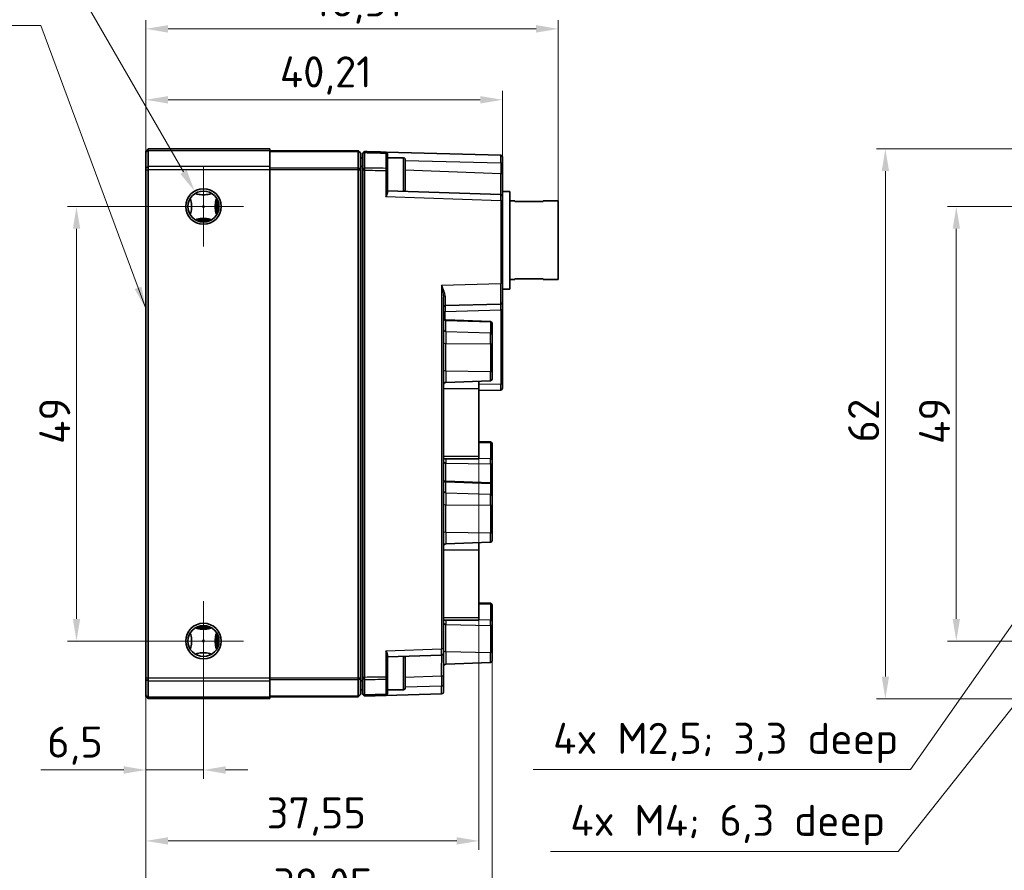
# Model space of a CAD drawing. Header units: millimetres. Extents: x 0 to 420, y 0 to 297.
# Tile 16 of 33: x 211 to 322, y 101 to 197. Entities that reach past the tile are written whole.
import ezdxf

# ---------------------------------------------------------------- set-up
doc = ezdxf.new("R2010")
doc.units = ezdxf.units.MM
for name, color, linetype, lineweight in [('Bemaßung (ISO)', 7, 'Continuous', 18), ('Mittelpunktmarkierung (ISO)', 7, 'Continuous', 18), ('Sichtbar (ISO)', 7, 'Continuous', 35), ('Sichtbar schmal (ISO)', 7, 'Continuous', 25), ('Symbol (ISO)', 7, 'Continuous', 18)]:
    doc.layers.add(name, color=color, linetype=linetype, lineweight=lineweight)
doc.styles.add('Notiztext (DIN)', font='isocpeur.ttf')
doc.dimstyles.new('Standard (DIN)', dxfattribs={"dimtxt": 3.5, "dimasz": 2.5, "dimexe": 1, "dimexo": 0, "dimgap": 0.7, "dimtad": 1, "dimtoh": 1, "dimrnd": 1e-08, "dimtxsty": 'Notiztext (DIN)', "dimcen": 0.09, "dimdle": 10, "dimclrd": 256, "dimclre": 256, "dimclrt": 256, "dimazin": 2, "dimtfac": 0.514286, "dimtdec": 4, "dimtmove": 0, "dimatfit": 3, "dimfxl": 1, "dimtolj": 1, "dimlwd": -1, "dimlwe": -1, "dimarcsym": 0})
doc.dimstyles.new('Standard - Methode 2a (DIN)$7', dxfattribs={"dimtxt": 3.5, "dimasz": 2.5, "dimexe": 3.175, "dimexo": 0.8, "dimgap": 0.8, "dimtad": 1, "dimtih": 1, "dimtoh": 1, "dimrnd": 1e-08, "dimtxsty": 'Notiztext (DIN)', "dimcen": 0.09, "dimdle": 10, "dimclrd": 256, "dimclre": 256, "dimclrt": 256, "dimazin": 2, "dimtfac": 1, "dimtmove": 0, "dimatfit": 3, "dimfxl": 1, "dimtolj": 1, "dimlwd": -1, "dimlwe": -1, "dimarcsym": 0})

# ---------------------------------------------------------------- blocks, each defined once
blk = doc.blocks.new('*D39')
at = {"layer": 'Bemaßung (ISO)', "transparency": 16777216}
for p, q in [((231.53, 127.17), (231.53, 111.63)), ((225.03, 123.03), (225.03, 111.63)), ((222.53, 112.63), (213.2, 112.63)), ((231.53, 112.63), (225.03, 112.63)), ((234.03, 112.63), (236.53, 112.63))]:
    blk.add_line(p, q, dxfattribs=at)
for points in [[(222.53, 113.05), (222.53, 112.21), (225.03, 112.63)], [(234.03, 113.05), (234.03, 112.21), (231.53, 112.63)]]:
    blk.add_solid(points, dxfattribs=at)
at = {"layer": 'Defpoints', "color": 0, "transparency": 16777216}
for p in [(231.53, 127.17), (225.03, 123.03), (231.53, 112.63)]:
    blk.add_point(p, dxfattribs=at)
at = {"layer": 'Bemaßung (ISO)', "transparency": 16777216, "insert": (213.9, 117.53), "char_height": 3.5, "attachment_point": 1, "style": 'Notiztext (DIN)'}
blk.add_mtext('\\A1;6,5', dxfattribs=at)
blk = doc.blocks.new('*D40')
at = {"layer": 'Bemaßung (ISO)', "transparency": 16777216}
for p, q in [((231.53, 176.17), (216.21, 176.17)), ((217.21, 129.67), (217.21, 173.67)), ((231.53, 127.17), (216.21, 127.17))]:
    blk.add_line(p, q, dxfattribs=at)
for points in [[(216.8, 173.67), (217.63, 173.67), (217.21, 176.17)], [(216.8, 129.67), (217.63, 129.67), (217.21, 127.17)]]:
    blk.add_solid(points, dxfattribs=at)
at = {"layer": 'Defpoints', "color": 0, "transparency": 16777216}
for p in [(217.21, 176.17), (231.53, 176.17), (231.53, 127.17)]:
    blk.add_point(p, dxfattribs=at)
at = {"layer": 'Bemaßung (ISO)', "transparency": 16777216, "insert": (213.01, 149.4), "char_height": 3.5, "attachment_point": 1, "rotation": 90, "style": 'Notiztext (DIN)'}
blk.add_mtext('\\A1;49', dxfattribs=at)
blk = doc.blocks.new('*D41')
at = {"layer": 'Bemaßung (ISO)', "transparency": 16777216}
for p, q in [((262.58, 148.02), (262.58, 103.63)), ((225.03, 123.03), (225.03, 103.63)), ((227.53, 104.63), (260.08, 104.63))]:
    blk.add_line(p, q, dxfattribs=at)
for points in [[(227.53, 105.05), (227.53, 104.21), (225.03, 104.63)], [(260.08, 105.05), (260.08, 104.21), (262.58, 104.63)]]:
    blk.add_solid(points, dxfattribs=at)
at = {"layer": 'Defpoints', "color": 0, "transparency": 16777216}
for p in [(262.58, 148.02), (225.03, 123.03), (262.58, 104.63)]:
    blk.add_point(p, dxfattribs=at)
at = {"layer": 'Bemaßung (ISO)', "transparency": 16777216, "insert": (238.65, 109.53), "char_height": 3.5, "attachment_point": 1, "style": 'Notiztext (DIN)'}
blk.add_mtext('\\A1;37,55', dxfattribs=at)
blk = doc.blocks.new('*D42')
at = {"layer": 'Bemaßung (ISO)', "transparency": 16777216}
for p, q in [((264.08, 125.8), (264.08, 95.63)), ((225.03, 123.03), (225.03, 95.63)), ((227.53, 96.63), (261.58, 96.63))]:
    blk.add_line(p, q, dxfattribs=at)
for points in [[(227.53, 97.05), (227.53, 96.21), (225.03, 96.63)], [(261.58, 97.05), (261.58, 96.21), (264.08, 96.63)]]:
    blk.add_solid(points, dxfattribs=at)
at = {"layer": 'Defpoints', "color": 0, "transparency": 16777216}
for p in [(264.08, 125.8), (225.03, 123.03), (264.08, 96.63)]:
    blk.add_point(p, dxfattribs=at)
at = {"layer": 'Bemaßung (ISO)', "transparency": 16777216, "insert": (239.4, 101.53), "char_height": 3.5, "attachment_point": 1, "style": 'Notiztext (DIN)'}
blk.add_mtext('\\A1;39,05', dxfattribs=at)
blk = doc.blocks.new('*D43')
at = {"layer": 'Bemaßung (ISO)', "transparency": 16777216}
for p, q in [((225.03, 180.31), (225.03, 189.21)), ((265.24, 181.77), (265.24, 189.21)), ((227.53, 188.21), (262.74, 188.21))]:
    blk.add_line(p, q, dxfattribs=at)
for points in [[(227.53, 188.63), (227.53, 187.79), (225.03, 188.21)], [(262.74, 188.63), (262.74, 187.79), (265.24, 188.21)]]:
    blk.add_solid(points, dxfattribs=at)
at = {"layer": 'Defpoints', "color": 0, "transparency": 16777216}
for p in [(265.24, 188.21), (265.24, 181.77), (225.03, 180.31)]:
    blk.add_point(p, dxfattribs=at)
at = {"layer": 'Bemaßung (ISO)', "transparency": 16777216, "insert": (240.14, 193.11), "char_height": 3.5, "attachment_point": 1, "style": 'Notiztext (DIN)'}
blk.add_mtext('\\A1;40,21', dxfattribs=at)
blk = doc.blocks.new('*D44')
at = {"layer": 'Bemaßung (ISO)', "transparency": 16777216}
for p, q in [((225.03, 180.31), (225.03, 197.21)), ((271.54, 176.8), (271.54, 197.21)), ((227.53, 196.21), (269.04, 196.21))]:
    blk.add_line(p, q, dxfattribs=at)
for points in [[(227.53, 196.63), (227.53, 195.79), (225.03, 196.21)], [(269.04, 196.63), (269.04, 195.79), (271.54, 196.21)]]:
    blk.add_solid(points, dxfattribs=at)
at = {"layer": 'Defpoints', "color": 0, "transparency": 16777216}
for p in [(271.54, 196.21), (225.03, 180.31), (271.54, 176.8)]:
    blk.add_point(p, dxfattribs=at)
at = {"layer": 'Bemaßung (ISO)', "transparency": 16777216, "insert": (243.29, 201.11), "char_height": 3.5, "attachment_point": 1, "style": 'Notiztext (DIN)'}
blk.add_mtext('\\A1;46,51', dxfattribs=at)
blk = doc.blocks.new('*D45')
at = {"layer": 'Bemaßung (ISO)', "transparency": 16777216}
for p, q in [((175.27, 206.3), (214.14, 206.3)), ((214.14, 206.3), (229.28, 180.07)), ((231.44, 176.17), (231.62, 176.17)), ((231.53, 176.08), (231.53, 176.26))]:
    blk.add_line(p, q, dxfattribs=at)
blk.add_solid([(229.64, 180.28), (228.92, 179.86), (230.53, 177.91)], dxfattribs=at)
at = {"layer": 'Defpoints', "color": 0, "transparency": 16777216}
for p in [(230.53, 177.91), (232.53, 174.44)]:
    blk.add_point(p, dxfattribs=at)
at = {"layer": 'Bemaßung (ISO)', "transparency": 16777216, "insert": (175.27, 211.55), "char_height": 3.5, "attachment_point": 1, "style": 'Notiztext (DIN)'}
blk.add_mtext('\\A1; 2x M4; 6,3 deep', dxfattribs=at)
blk = doc.blocks.new('*D46')
at = {"layer": 'Bemaßung (ISO)', "transparency": 16777216}
for p, q in [((328.11, 136.85), (328.29, 136.85)), ((328.2, 136.76), (328.2, 136.94)), ((311.26, 112.7), (326.02, 133.74)), ((268.72, 112.7), (311.26, 112.7))]:
    blk.add_line(p, q, dxfattribs=at)
blk.add_solid([(325.68, 133.98), (326.36, 133.5), (327.46, 135.79)], dxfattribs=at)
at = {"layer": 'Defpoints', "color": 0, "transparency": 16777216}
for p in [(328.95, 137.92), (327.46, 135.79)]:
    blk.add_point(p, dxfattribs=at)
at = {"layer": 'Bemaßung (ISO)', "transparency": 16777216, "insert": (268.72, 117.95), "char_height": 3.5, "attachment_point": 1, "style": 'Notiztext (DIN)'}
blk.add_mtext('\\A1; 4x M2,5; 3,3 deep', dxfattribs=at)
blk = doc.blocks.new('*D47')
at = {"layer": 'Bemaßung (ISO)', "transparency": 16777216}
for p, q in [((328.58, 127.17), (328.76, 127.17)), ((328.67, 127.08), (328.67, 127.26)), ((309.88, 103.45), (325.88, 123.65)), ((270.66, 103.45), (309.88, 103.45))]:
    blk.add_line(p, q, dxfattribs=at)
blk.add_solid([(325.55, 123.9), (326.21, 123.39), (327.43, 125.61)], dxfattribs=at)
at = {"layer": 'Defpoints', "color": 0, "transparency": 16777216}
for p in [(329.92, 128.74), (327.43, 125.61)]:
    blk.add_point(p, dxfattribs=at)
at = {"layer": 'Bemaßung (ISO)', "transparency": 16777216, "insert": (270.66, 108.7), "char_height": 3.5, "attachment_point": 1, "style": 'Notiztext (DIN)'}
blk.add_mtext('\\A1; 4x M4; 6,3 deep', dxfattribs=at)
blk = doc.blocks.new('*D52')
at = {"layer": 'Bemaßung (ISO)', "transparency": 16777216}
for p, q in [((324.53, 182.67), (307.42, 182.67)), ((308.42, 180.17), (308.42, 123.17)), ((324.53, 120.67), (307.42, 120.67))]:
    blk.add_line(p, q, dxfattribs=at)
for points in [[(308.01, 180.17), (308.84, 180.17), (308.42, 182.67)], [(308.01, 123.17), (308.84, 123.17), (308.42, 120.67)]]:
    blk.add_solid(points, dxfattribs=at)
at = {"layer": 'Defpoints', "color": 0, "transparency": 16777216}
for p in [(324.53, 182.67), (308.42, 120.67), (324.53, 120.67)]:
    blk.add_point(p, dxfattribs=at)
at = {"layer": 'Bemaßung (ISO)', "transparency": 16777216, "insert": (304.22, 149.56), "char_height": 3.5, "attachment_point": 1, "rotation": 90, "style": 'Notiztext (DIN)'}
blk.add_mtext('\\A1;62', dxfattribs=at)
blk = doc.blocks.new('*D54')
at = {"layer": 'Bemaßung (ISO)', "transparency": 16777216}
for p, q in [((328.67, 176.17), (315.42, 176.17)), ((316.42, 129.67), (316.42, 173.67)), ((328.67, 127.17), (315.42, 127.17))]:
    blk.add_line(p, q, dxfattribs=at)
for points in [[(316.01, 173.67), (316.84, 173.67), (316.42, 176.17)], [(316.01, 129.67), (316.84, 129.67), (316.42, 127.17)]]:
    blk.add_solid(points, dxfattribs=at)
at = {"layer": 'Defpoints', "color": 0, "transparency": 16777216}
for p in [(316.42, 176.17), (328.67, 176.17), (328.67, 127.17)]:
    blk.add_point(p, dxfattribs=at)
at = {"layer": 'Bemaßung (ISO)', "transparency": 16777216, "insert": (312.22, 149.39), "char_height": 3.5, "attachment_point": 1, "rotation": 90, "style": 'Notiztext (DIN)'}
blk.add_mtext('\\A1;49', dxfattribs=at)

msp = doc.modelspace()

# ---------------------------------------------------------------- linework, layer by layer
at = {"layer": 'Mittelpunktmarkierung (ISO)', "linetype": 'Continuous'}
for p, q in [((231.5282, 180.6733), (231.5282, 171.6733)), ((236.0282, 176.1733), (227.0282, 176.1733)), ((231.5282, 131.6733), (231.5282, 122.6733)), ((236.0282, 127.1733), (227.0282, 127.1733))]:
    msp.add_line(p, q, dxfattribs=at)
at = {"layer": 'Sichtbar (ISO)'}
for p, q in [((225.0282, 182.4233), (225.2782, 182.6733)), ((225.0282, 182.4233), (225.0282, 182.3209)), ((225.0282, 180.5157), (225.0282, 182.3209)), ((225.2782, 182.6733), (239.0282, 182.6733)), ((225.2782, 182.4686), (225.2782, 182.6733)), ((225.2782, 182.4686), (225.2782, 180.7174)), ((239.0282, 182.4686), (239.0282, 182.6733)), ((239.0282, 182.4733), (248.9782, 182.4733)), ((239.0282, 182.4686), (239.0282, 180.7174)), ((248.9782, 182.4733), (248.9782, 182.3505)), ((249.2282, 182.2233), (248.9782, 182.4733)), ((248.9782, 180.556), (248.9782, 182.3505)), ((249.2282, 182.2028), (249.2282, 182.2233)), ((249.2282, 182.2028), (249.2282, 180.3543)), ((252.0835, 182.3103), (265.0435, 181.9709)), ((249.4782, 181.6733), (249.2282, 181.6733)), ((252.2782, 180.3175), (252.2782, 182.0698)), ((254.0782, 181.6733), (252.2782, 181.6733)), ((254.2782, 181.4733), (254.2782, 178.0733)), ((265.2382, 181.771), (265.2382, 181.1418)), ((265.2382, 179.9204), (265.2382, 181.1418)), ((225.0282, 180.5157), (225.0282, 180.314)), ((225.0282, 123.0325), (225.0282, 180.314)), ((225.2782, 180.314), (225.2782, 180.7174)), ((225.2782, 180.314), (225.2782, 123.0325)), ((239.0282, 180.314), (239.0282, 180.7174)), ((239.0282, 180.314), (239.0282, 123.0325)), ((248.9782, 180.556), (248.9782, 180.314)), ((248.9782, 123.0325), (248.9782, 180.314)), ((249.2282, 180.6733), (249.4782, 180.6733)), ((249.2282, 180.314), (249.2282, 180.3543)), ((249.2282, 180.314), (249.2282, 123.0325)), ((252.2782, 177.7467), (252.2782, 180.2371)), ((265.2382, 177.3263), (265.2382, 179.9204)), ((265.045, 177.5262), (252.2782, 177.9619)), ((265.2382, 177.8733), (266.0882, 177.8733)), ((266.0882, 177.8733), (266.0882, 166.8733)), ((233.0282, 177.0746), (233.0282, 175.2719)), ((265.2382, 177.3263), (265.2382, 176.8265)), ((265.2382, 167.4801), (265.2382, 176.8265)), ((266.0882, 176.7983), (266.6382, 176.7983)), ((266.6382, 176.7983), (266.6382, 176.7253)), ((269.8382, 176.7253), (266.6382, 176.7253)), ((269.8382, 176.7983), (271.5382, 176.7983)), ((269.8382, 176.7253), (269.8382, 176.7983)), ((271.5382, 176.7983), (271.5382, 167.9483)), ((232.4296, 174.6733), (230.6268, 174.6733)), ((266.0882, 167.9483), (266.6382, 167.9483)), ((266.6382, 168.0212), (266.6382, 167.9483)), ((266.6382, 168.0212), (269.8382, 168.0212)), ((269.8382, 167.9483), (269.8382, 168.0212)), ((269.8382, 167.9483), (271.5382, 167.9483)), ((265.2382, 167.4801), (265.2382, 165.3808)), ((265.2382, 166.8733), (266.0882, 166.8733)), ((258.5782, 126.2927), (258.5782, 165.9756)), ((258.773, 165.0166), (265.0435, 165.1808)), ((265.2382, 164.6488), (265.2382, 165.3808)), ((265.2382, 156.2956), (265.2382, 164.6488)), ((263.8852, 163.2092), (258.8677, 163.3844)), ((264.0782, 163.0093), (264.0782, 162.9689)), ((264.0782, 161.7339), (264.0782, 162.9689)), ((264.0782, 161.7339), (264.0782, 160.6054)), ((264.0782, 157.4968), (264.0782, 160.6054)), ((264.0782, 157.4968), (264.0782, 156.7136)), ((263.8852, 156.5138), (258.8677, 156.3386)), ((262.5782, 156.4681), (262.5782, 155.6528)), ((262.5782, 148.0188), (262.5782, 155.6528)), ((262.5782, 155.4163), (265.0435, 155.4808)), ((265.2382, 156.2956), (265.2382, 155.6808)), ((263.8852, 149.6327), (262.5782, 149.6784)), ((264.0782, 149.4329), (264.0782, 149.3562)), ((264.0782, 147.5969), (264.0782, 149.3562)), ((262.5782, 147.7259), (258.5782, 147.7259)), ((262.5782, 148.0188), (262.5782, 147.7259)), ((264.0782, 147.5969), (264.0782, 147.0424)), ((264.0782, 144.8093), (264.0782, 147.0424)), ((263.8852, 145.0092), (258.8677, 145.1844)), ((264.0782, 144.8093), (264.0782, 144.7689)), ((264.0782, 143.5339), (264.0782, 144.7689)), ((264.0782, 143.5339), (264.0782, 142.4054)), ((264.0782, 139.2968), (264.0782, 142.4054)), ((264.0782, 139.2968), (264.0782, 138.5136)), ((263.8852, 138.3138), (258.8677, 138.1386)), ((262.5782, 138.2681), (262.5782, 137.4528)), ((262.5782, 129.8188), (262.5782, 137.4528)), ((263.8852, 131.4327), (262.5782, 131.4784)), ((264.0782, 131.2329), (264.0782, 131.1562)), ((264.0782, 129.3969), (264.0782, 131.1562)), ((262.5782, 129.5259), (258.5782, 129.5259)), ((262.5782, 129.8188), (262.5782, 129.5259)), ((264.0782, 129.3969), (264.0782, 128.8424)), ((264.0782, 125.7951), (264.0782, 128.8424)), ((230.6268, 128.6733), (232.4296, 128.6733)), ((233.0282, 128.0746), (233.0282, 126.2719)), ((252.2782, 123.1094), (252.2782, 125.5998)), ((252.2782, 125.3846), (258.385, 125.593)), ((258.5782, 126.2927), (258.5782, 125.7929)), ((258.5782, 123.1795), (258.5782, 125.7929)), ((264.0782, 125.7951), (264.0782, 124.9372)), ((254.2782, 125.2733), (254.2782, 121.8733)), ((263.8852, 124.7373), (258.8677, 124.5621)), ((225.0282, 123.0325), (225.0282, 122.8308)), ((225.0282, 121.0256), (225.0282, 122.8308)), ((225.2782, 122.6291), (225.2782, 123.0325)), ((225.2782, 122.6291), (225.2782, 120.8779)), ((239.0282, 122.6291), (239.0282, 123.0325)), ((239.0282, 122.6291), (239.0282, 120.8779)), ((248.9782, 123.0325), (248.9782, 122.7905)), ((248.9782, 120.996), (248.9782, 122.7905)), ((249.2282, 122.9922), (249.2282, 123.0325)), ((249.2282, 122.9922), (249.2282, 121.1437)), ((249.4782, 122.6733), (249.2282, 122.6733)), ((252.2782, 121.2767), (252.2782, 123.0291)), ((258.5782, 122.0303), (258.5782, 123.1795)), ((225.0282, 121.0256), (225.0282, 120.9233)), ((248.9782, 120.8733), (249.2282, 121.1233)), ((249.2282, 121.6733), (249.4782, 121.6733)), ((249.2282, 121.1233), (249.2282, 121.1437)), ((258.3835, 121.2012), (252.0835, 121.0362)), ((254.0782, 121.6733), (252.2782, 121.6733)), ((258.5782, 122.0303), (258.5782, 121.4011)), ((225.2782, 120.6733), (225.0282, 120.9233)), ((225.2782, 120.6733), (225.2782, 120.8779)), ((239.0282, 120.6733), (225.2782, 120.6733)), ((239.0282, 120.6733), (239.0282, 120.8779)), ((248.9782, 120.8733), (239.0282, 120.8733)), ((248.9782, 120.996), (248.9782, 120.8733))]:
    msp.add_line(p, q, dxfattribs=at)
for centre, radius in [((231.5282, 176.1733), 2), ((231.5282, 176.1733), 1.75), ((231.5282, 176.1733), 0.0857), ((231.5282, 127.1733), 2), ((231.5282, 127.1733), 1.75), ((231.5282, 127.1733), 0.0857)]:
    msp.add_circle(centre, radius, dxfattribs=at)
for centre, radius, start, end in [((252.0782, 182.1103), 0.2, 0, 88.5), ((254.0782, 181.4733), 0.2, 0, 90), ((265.0382, 181.771), 0.2, 0, 88.5), ((254.0782, 178.0733), 0.2, 298.349158, 0), ((265.0382, 177.3263), 0.2, 0, 88.045474), ((258.7782, 164.8167), 0.2, 91.5, 180), ((265.0382, 165.3808), 0.2, 271.5, 0), ((258.8782, 163.6842), 0.3, 180, 268), ((263.8782, 163.0093), 0.2, 0, 88), ((263.8782, 156.7136), 0.2, 272, 0), ((258.8782, 156.0387), 0.3, 92, 180), ((265.0382, 155.6808), 0.2, 271.5, 0), ((263.8782, 149.4329), 0.2, 0, 88), ((258.8782, 145.4842), 0.3, 180, 268), ((263.8782, 144.8093), 0.2, 0, 88), ((258.8782, 137.8387), 0.3, 92, 180), ((263.8782, 138.5136), 0.2, 272, 0), ((263.8782, 131.2329), 0.2, 0, 88), ((258.3782, 125.7929), 0.2, 271.954526, 0), ((254.0782, 125.2733), 0.2, 0, 61.650842), ((258.8782, 124.2623), 0.3, 92, 180), ((263.8782, 124.9372), 0.2, 272, 0), ((252.0782, 121.2362), 0.2, 271.5, 0), ((254.0782, 121.8733), 0.2, 270, 0), ((258.3782, 121.4011), 0.2, 271.5, 0)]:
    msp.add_arc(centre, radius, start, end, dxfattribs=at)
for points, knots in [([(249.4782, 182.1785), (249.4782, 182.1785), (249.4782, 182.1785), (249.4782, 182.1785), (249.4782, 182.1783), (249.4782, 182.1779), (249.4782, 182.1745), (249.4782, 182.1678), (249.4782, 182.1515), (249.4782, 182.144), (249.4782, 182.1356)], [-17.1377187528, -17.1377187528, -17.1377187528, -17.1377187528, -17.13745921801, -17.13745921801, -17.13745921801, -17.13604052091, -17.13604052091, -17.13100982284, -17.13100982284, -17.12786563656, -17.12786563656, -17.12786563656, -17.12786563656]), ([(249.4782, 182.1356), (249.4782, 181.9652), (249.4782, 181.8011), (249.4782, 181.4814), (249.4782, 181.3266), (249.4782, 181.0278), (249.4782, 180.8838), (249.4782, 180.609), (249.4782, 180.4785), (249.4782, 180.3537)], [-17.127865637, -17.127865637, -17.127865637, -17.127865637, -17.064754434, -17.064754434, -17.001510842, -17.001510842, -16.938009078, -16.938009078, -16.874897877, -16.874897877, -16.874897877, -16.874897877]), ([(249.6781, 182.2508), (249.6784, 182.2749), (249.6786, 182.2963), (249.6788, 182.3427), (249.6788, 182.3618), (249.6784, 182.3716), (249.6783, 182.3728), (249.6782, 182.3732), (249.6782, 182.3732), (249.6782, 182.3733), (249.6781, 182.3733)], [17.12786563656, 17.12786563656, 17.12786563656, 17.12786563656, 17.13100982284, 17.13100982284, 17.13604052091, 17.13604052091, 17.13745921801, 17.13745921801, 17.13745921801, 17.1377187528, 17.1377187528, 17.1377187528, 17.1377187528]), ([(249.6781, 180.5107), (249.6781, 180.6326), (249.6781, 180.7601), (249.6781, 181.0284), (249.6781, 181.169), (249.6781, 181.4608), (249.6781, 181.612), (249.6781, 181.9241), (249.6781, 182.0844), (249.6781, 182.2508)], [16.874897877, 16.874897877, 16.874897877, 16.874897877, 16.938009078, 16.938009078, 17.001510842, 17.001510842, 17.064754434, 17.064754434, 17.127865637, 17.127865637, 17.127865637, 17.127865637]), ([(252.2782, 182.0698), (252.2782, 182.0738), (252.2782, 182.0776), (252.2782, 182.0925), (252.2782, 182.101), (252.2782, 182.1088), (252.2782, 182.1103), (252.2782, 182.1103)], [0, 0, 0, 0, 0.00149696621, 0.00149696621, 0.00629615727, 0.00629615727, 0.00929565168, 0.00929565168, 0.00929565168, 0.00929565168]), ([(249.4782, 180.3537), (249.4782, 180.3532), (249.4782, 180.3526), (249.4782, 180.3521), (249.4782, 180.3492), (249.4782, 180.3459), (249.4782, 180.3306), (249.4782, 180.3158), (249.4782, 180.2898), (249.4782, 180.2794), (249.4782, 180.2689)], [-16.87489787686, -16.87489787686, -16.87489787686, -16.87489787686, -16.87463969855, -16.87463969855, -16.87463969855, -16.87319151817, -16.87319151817, -16.86817813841, -16.86817813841, -16.86504477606, -16.86504477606, -16.86504477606, -16.86504477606]), ([(249.4782, 180.2689), (249.4782, 179.47), (249.4782, 178.6873), (249.4782, 177.1011), (249.4782, 176.3016), (249.4782, 172.9176), (249.4782, 170.3436), (249.4782, 162.399), (249.4782, 157.037), (249.4782, 146.9078), (249.4782, 142.1415), (249.4782, 135.7851), (249.4782, 134.1959), (249.4782, 131.0195), (249.4782, 129.4341), (249.4782, 127.0454), (249.4782, 126.2463), (249.4782, 124.66), (249.4782, 123.8769), (249.4782, 123.0776)], [-16.86504478, -16.86504478, -16.86504478, -16.86504478, -16.62698715, -16.62698715, -16.38867001, -16.38867001, -15.61433958, -15.61433958, -14.00560742, -14.00560742, -12.57556226, -12.57556226, -12.09892379, -12.09892379, -11.62228532, -11.62228532, -11.38409794, -11.38409794, -11.14591056, -11.14591056, -11.14591056, -11.14591056]), ([(249.6781, 180.2689), (249.6784, 180.2989), (249.6786, 180.3286), (249.6788, 180.4026), (249.6788, 180.4448), (249.6784, 180.4887), (249.6783, 180.4978), (249.6782, 180.5063), (249.6782, 180.5078), (249.6782, 180.5092), (249.6781, 180.5107)], [16.86504477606, 16.86504477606, 16.86504477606, 16.86504477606, 16.86817813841, 16.86817813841, 16.87319151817, 16.87319151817, 16.87463969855, 16.87463969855, 16.87463969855, 16.87489787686, 16.87489787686, 16.87489787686, 16.87489787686]), ([(249.6781, 123.0776), (249.6781, 123.8769), (249.6781, 124.66), (249.6781, 126.2463), (249.6781, 127.0454), (249.6781, 129.4341), (249.6781, 131.0195), (249.6781, 134.1959), (249.6781, 135.7851), (249.6781, 142.1415), (249.6781, 146.9078), (249.6781, 157.037), (249.6781, 162.399), (249.6781, 170.3436), (249.6781, 172.9176), (249.6781, 176.3016), (249.6781, 177.1011), (249.6781, 178.6873), (249.6781, 179.47), (249.6781, 180.2689)], [11.14591056, 11.14591056, 11.14591056, 11.14591056, 11.38409794, 11.38409794, 11.62228532, 11.62228532, 12.09892379, 12.09892379, 12.57556226, 12.57556226, 14.00560742, 14.00560742, 15.61433958, 15.61433958, 16.38867001, 16.38867001, 16.62698715, 16.62698715, 16.86504478, 16.86504478, 16.86504478, 16.86504478]), ([(252.2782, 180.2371), (252.2782, 180.2421), (252.2782, 180.2471), (252.2782, 180.2679), (252.2782, 180.2831), (252.2782, 180.3042), (252.2782, 180.3115), (252.2782, 180.3175)], [0, 0, 0, 0, 0.00149696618, 0.00149696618, 0.00629615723, 0.00629615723, 0.00929565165, 0.00929565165, 0.00929565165, 0.00929565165]), ([(232.4296, 177.6733), (232.3642, 177.6362), (232.2943, 177.607), (232.0227, 177.5226), (231.7559, 177.5072), (231.3005, 177.5072), (231.0337, 177.5226), (230.7622, 177.607), (230.6923, 177.6362), (230.6268, 177.6733)], [-0.241113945, -0.241113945, -0.241113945, -0.241113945, -0.217114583, -0.217114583, -0.148799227, -0.148799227, -0.080483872, -0.080483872, -0.05648451, -0.05648451, -0.05648451, -0.05648451]), ([(252.2782, 177.7467), (252.2782, 177.7147), (252.2713, 177.6803), (252.2489, 177.6056), (252.2327, 177.565), (252.1764, 177.4397), (252.1283, 177.3513), (252.0835, 177.2688)], [0.1265068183, 0.1265068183, 0.1265068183, 0.1265068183, 0.1398394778, 0.1398394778, 0.1539249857, 0.1539249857, 0.1820960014, 0.1820960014, 0.1820960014, 0.1820960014]), ([(230.0282, 177.0746), (230.0652, 177.0092), (230.0945, 176.9393), (230.1789, 176.6678), (230.1943, 176.401), (230.1943, 175.9455), (230.1789, 175.6788), (230.0945, 175.4072), (230.0652, 175.3373), (230.0282, 175.2719)], [1.373051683, 1.373051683, 1.373051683, 1.373051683, 1.397051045, 1.397051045, 1.4653664, 1.4653664, 1.533681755, 1.533681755, 1.557681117, 1.557681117, 1.557681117, 1.557681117]), ([(233.0282, 175.2719), (232.9917, 175.3376), (232.962, 175.4072), (232.8775, 175.6788), (232.8621, 175.9455), (232.8621, 176.401), (232.8775, 176.6678), (232.962, 176.9393), (232.9917, 177.0089), (233.0282, 177.0746)], [0.05648451, 0.05648451, 0.05648451, 0.05648451, 0.080483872, 0.080483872, 0.148799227, 0.148799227, 0.217114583, 0.217114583, 0.241113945, 0.241113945, 0.241113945, 0.241113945]), ([(233.0282, 177.0746), (233.0892, 176.7729), (233.1221, 176.4638), (233.1221, 175.8827), (233.0892, 175.5736), (233.0282, 175.2719)], [-2.360164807, -2.360164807, -2.360164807, -2.360164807, -2.272990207, -2.272990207, -2.185815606, -2.185815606, -2.185815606, -2.185815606]), ([(230.6268, 174.6733), (230.6926, 174.7098), (230.7622, 174.7395), (231.0337, 174.8239), (231.3005, 174.8393), (231.7559, 174.8393), (232.0227, 174.8239), (232.2943, 174.7395), (232.3638, 174.7098), (232.4296, 174.6733)], [0.05648451, 0.05648451, 0.05648451, 0.05648451, 0.080483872, 0.080483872, 0.148799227, 0.148799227, 0.217114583, 0.217114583, 0.241113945, 0.241113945, 0.241113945, 0.241113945]), ([(232.4296, 174.6733), (232.1279, 174.6122), (231.8188, 174.5794), (231.2376, 174.5794), (230.9286, 174.6122), (230.6268, 174.6733)], [2.185815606, 2.185815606, 2.185815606, 2.185815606, 2.272990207, 2.272990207, 2.360164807, 2.360164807, 2.360164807, 2.360164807]), ([(258.6412, 147.7259), (258.6304, 147.6961), (258.6198, 147.667), (258.5934, 147.5848), (258.5782, 147.5191), (258.5782, 147.4643)], [0.3644052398, 0.3644052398, 0.3644052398, 0.3644052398, 0.3811461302, 0.3811461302, 0.4140240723, 0.4140240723, 0.4140240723, 0.4140240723]), ([(258.6412, 129.5259), (258.6304, 129.4961), (258.6198, 129.467), (258.5934, 129.3848), (258.5782, 129.3191), (258.5782, 129.2643)], [0.3646567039, 0.3646567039, 0.3646567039, 0.3646567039, 0.3813975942, 0.3813975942, 0.4142755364, 0.4142755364, 0.4142755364, 0.4142755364]), ([(230.0282, 128.0746), (230.0652, 128.0092), (230.0945, 127.9393), (230.1789, 127.6678), (230.1943, 127.401), (230.1943, 126.9455), (230.1789, 126.6788), (230.0945, 126.4072), (230.0652, 126.3373), (230.0282, 126.2719)], [-0.241113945, -0.241113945, -0.241113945, -0.241113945, -0.217114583, -0.217114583, -0.148799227, -0.148799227, -0.080483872, -0.080483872, -0.05648451, -0.05648451, -0.05648451, -0.05648451]), ([(230.6268, 128.6733), (230.7949, 128.7073), (230.9727, 128.7347), (231.4156, 128.7737), (231.6828, 128.7711), (232.0901, 128.7333), (232.2596, 128.7074), (232.4296, 128.6733)], [-2.347703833, -2.347703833, -2.347703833, -2.347703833, -2.297704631, -2.297704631, -2.224430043, -2.224430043, -2.174474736, -2.174474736, -2.174474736, -2.174474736]), ([(232.4296, 128.6733), (232.3638, 128.6367), (232.2943, 128.607), (232.0227, 128.5226), (231.7559, 128.5072), (231.3005, 128.5072), (231.0337, 128.5226), (230.7622, 128.607), (230.6926, 128.6367), (230.6268, 128.6733)], [0.05648451, 0.05648451, 0.05648451, 0.05648451, 0.080483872, 0.080483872, 0.148799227, 0.148799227, 0.217114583, 0.217114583, 0.241113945, 0.241113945, 0.241113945, 0.241113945]), ([(233.0282, 126.2719), (232.9917, 126.3376), (232.962, 126.4072), (232.8775, 126.6788), (232.8621, 126.9455), (232.8621, 127.401), (232.8775, 127.6678), (232.962, 127.9393), (232.9917, 128.0089), (233.0282, 128.0746)], [0.05648451, 0.05648451, 0.05648451, 0.05648451, 0.080483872, 0.080483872, 0.148799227, 0.148799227, 0.217114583, 0.217114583, 0.241113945, 0.241113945, 0.241113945, 0.241113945]), ([(233.0282, 128.0746), (233.0624, 127.9046), (233.0883, 127.7351), (233.126, 127.3278), (233.1286, 127.0606), (233.0897, 126.6177), (233.0622, 126.4399), (233.0282, 126.2719)], [2.174474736, 2.174474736, 2.174474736, 2.174474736, 2.224430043, 2.224430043, 2.297704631, 2.297704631, 2.347703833, 2.347703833, 2.347703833, 2.347703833]), ([(230.6268, 125.6733), (230.6923, 125.7103), (230.7622, 125.7395), (231.0337, 125.8239), (231.3005, 125.8393), (231.7559, 125.8393), (232.0227, 125.8239), (232.2943, 125.7395), (232.3642, 125.7103), (232.4296, 125.6733)], [1.373051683, 1.373051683, 1.373051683, 1.373051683, 1.397051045, 1.397051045, 1.4653664, 1.4653664, 1.533681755, 1.533681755, 1.557681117, 1.557681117, 1.557681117, 1.557681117]), ([(252.0835, 126.0777), (252.1283, 125.9953), (252.1764, 125.9068), (252.2327, 125.7815), (252.2489, 125.741), (252.2713, 125.6662), (252.2782, 125.6318), (252.2782, 125.5998)], [0, 0, 0, 0, 0.0281710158, 0.0281710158, 0.0422565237, 0.0422565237, 0.0555891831, 0.0555891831, 0.0555891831, 0.0555891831]), ([(249.4782, 123.0776), (249.4782, 123.0767), (249.4782, 123.0759), (249.4782, 123.075), (249.4782, 123.0702), (249.4782, 123.0655), (249.4782, 123.0443), (249.4782, 123.0284), (249.4782, 123.0065), (249.4782, 122.9991), (249.4782, 122.9928)], [-11.14591055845, -11.14591055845, -11.14591055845, -11.14591055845, -11.14565103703, -11.14565103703, -11.14565103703, -11.14423233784, -11.14423233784, -11.13920163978, -11.13920163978, -11.13605745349, -11.13605745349, -11.13605745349, -11.13605745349]), ([(249.4782, 122.9928), (249.4782, 122.8679), (249.4782, 122.7375), (249.4782, 122.4632), (249.4782, 122.3199), (249.4782, 122.0212), (249.4782, 121.8658), (249.4782, 121.5455), (249.4782, 121.3811), (249.4782, 121.211)], [-11.136057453, -11.136057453, -11.136057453, -11.136057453, -11.072946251, -11.072946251, -11.009702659, -11.009702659, -10.946200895, -10.946200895, -10.883089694, -10.883089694, -10.883089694, -10.883089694]), ([(249.6781, 122.8358), (249.6784, 122.8536), (249.6786, 122.8749), (249.6788, 122.9373), (249.6788, 122.9826), (249.6784, 123.0432), (249.6783, 123.0566), (249.6782, 123.0702), (249.6782, 123.0726), (249.6782, 123.0751), (249.6781, 123.0776)], [11.13605745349, 11.13605745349, 11.13605745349, 11.13605745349, 11.13920163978, 11.13920163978, 11.14423233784, 11.14423233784, 11.14565103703, 11.14565103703, 11.14565103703, 11.14591055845, 11.14591055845, 11.14591055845, 11.14591055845]), ([(249.6781, 121.0957), (249.6781, 121.2619), (249.6781, 121.4224), (249.6781, 121.7352), (249.6781, 121.8869), (249.6781, 122.1786), (249.6781, 122.3186), (249.6781, 122.5864), (249.6781, 122.7138), (249.6781, 122.8358)], [10.883089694, 10.883089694, 10.883089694, 10.883089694, 10.946200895, 10.946200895, 11.009702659, 11.009702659, 11.072946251, 11.072946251, 11.136057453, 11.136057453, 11.136057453, 11.136057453]), ([(252.2782, 123.0291), (252.2782, 123.0329), (252.2782, 123.0373), (252.2782, 123.0498), (252.2782, 123.0585), (252.2782, 123.081), (252.2782, 123.0952), (252.2782, 123.1094)], [0, 0, 0, 0, 0.00193688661, 0.00193688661, 0.00503590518, 0.00503590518, 0.00929565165, 0.00929565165, 0.00929565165, 0.00929565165]), ([(249.4782, 121.211), (249.4782, 121.2103), (249.4782, 121.2096), (249.4782, 121.2089), (249.4782, 121.2051), (249.4782, 121.2015), (249.4782, 121.1864), (249.4782, 121.1776), (249.4782, 121.1696), (249.4782, 121.168), (249.4782, 121.168)], [-10.8830896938, -10.8830896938, -10.8830896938, -10.8830896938, -10.88283151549, -10.88283151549, -10.88283151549, -10.88138353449, -10.88138353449, -10.87637002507, -10.87637002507, -10.87323658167, -10.87323658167, -10.87323658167, -10.87323658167]), ([(249.6781, 120.9733), (249.6784, 120.9733), (249.6786, 120.9778), (249.6788, 121.0005), (249.6788, 121.0256), (249.6784, 121.0686), (249.6783, 121.0789), (249.6782, 121.0898), (249.6782, 121.0918), (249.6782, 121.0938), (249.6781, 121.0957)], [10.87323658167, 10.87323658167, 10.87323658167, 10.87323658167, 10.87637002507, 10.87637002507, 10.88138353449, 10.88138353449, 10.88283151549, 10.88283151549, 10.88283151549, 10.8830896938, 10.8830896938, 10.8830896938, 10.8830896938]), ([(252.2782, 121.2362), (252.2782, 121.2362), (252.2782, 121.2368), (252.2782, 121.2401), (252.2782, 121.2437), (252.2782, 121.2556), (252.2782, 121.2653), (252.2782, 121.2767)], [0, 0, 0, 0, 0.00193688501, 0.00193688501, 0.00503590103, 0.00503590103, 0.00929565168, 0.00929565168, 0.00929565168, 0.00929565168])]:
    msp.add_open_spline(points, degree=3, knots=knots, dxfattribs=at)
for points, degree in [([(252.0835, 182.3103), (251.2817, 182.3313), (250.4799, 182.3523), (249.6781, 182.3733)], 3), ([(249.6781, 120.9733), (249.4782, 121.168)], 1), ([(249.6781, 120.9733), (250.4799, 120.9943), (251.2817, 121.0152), (252.0835, 121.0362)], 3)]:
    msp.add_open_spline(points, degree=degree, dxfattribs=at)
at = {"layer": 'Sichtbar schmal (ISO)'}
for p, q in [((225.0282, 182.3209), (225.2782, 182.4686)), ((239.0282, 182.4686), (225.2782, 182.4686)), ((248.9782, 182.3505), (239.0282, 182.3505)), ((249.2282, 182.2028), (248.9782, 182.3505)), ((252.0835, 182.1887), (252.0835, 180.4782)), ((254.0782, 177.9005), (254.0782, 181.6733)), ((254.2782, 181.3719), (265.0435, 181.09)), ((265.0435, 181.09), (265.0435, 179.8687)), ((225.0282, 180.5157), (225.2782, 180.7174)), ((225.0282, 180.314), (225.2782, 180.314)), ((225.2782, 180.7174), (239.0282, 180.7174)), ((239.0282, 180.314), (225.2782, 180.314)), ((239.0282, 180.556), (248.9782, 180.556)), ((248.9782, 180.314), (239.0282, 180.314)), ((249.2282, 180.3543), (248.9782, 180.556)), ((248.9782, 180.314), (249.2282, 180.314)), ((252.2782, 180.2371), (252.0835, 180.2371)), ((252.0835, 180.2371), (252.0835, 177.2688)), ((265.0435, 179.8687), (254.2782, 180.2673)), ((265.0435, 176.8265), (252.0835, 177.2688)), ((265.2382, 176.8265), (265.0435, 176.8265)), ((265.0435, 176.8265), (265.0435, 167.4801)), ((258.3835, 167.3057), (265.0435, 167.4801)), ((258.3835, 167.3057), (258.3835, 126.2927)), ((265.2382, 167.4801), (265.0435, 167.4801)), ((258.773, 164.3432), (265.0435, 164.5074)), ((258.773, 163.4033), (258.773, 164.3432)), ((265.0435, 164.5074), (265.0435, 156.1543)), ((258.8677, 163.3844), (258.8677, 163.3175)), ((258.8677, 162.0825), (258.8677, 163.3175)), ((258.8677, 163.3175), (263.8852, 163.1547)), ((263.8852, 163.1547), (263.8852, 163.2092)), ((263.8852, 163.1547), (263.8852, 161.9197)), ((258.8677, 162.0825), (258.8677, 160.7439)), ((258.8677, 162.0825), (263.8852, 161.9197)), ((263.8852, 160.6792), (263.8852, 161.9197)), ((258.8677, 157.6353), (258.8677, 160.7439)), ((258.8677, 160.7439), (263.8852, 160.6792)), ((263.8852, 160.6792), (263.8852, 157.5706)), ((258.8677, 157.6353), (258.8677, 156.3386)), ((258.8677, 157.6353), (263.8852, 157.5706)), ((263.8852, 156.5138), (263.8852, 157.5706)), ((258.5782, 155.6528), (262.5782, 155.6528)), ((265.0435, 156.1543), (262.5782, 156.0897)), ((262.5782, 149.5689), (263.8852, 149.5293)), ((263.8852, 149.5293), (263.8852, 149.6327)), ((263.8852, 149.5293), (263.8852, 147.77)), ((258.5782, 148.0188), (262.5782, 148.0188)), ((258.8677, 147.7259), (258.8677, 147.3028)), ((262.5782, 147.8095), (263.8852, 147.77)), ((263.8852, 147.1424), (263.8852, 147.77)), ((258.8677, 147.3028), (258.8677, 147.23)), ((258.8677, 145.1844), (258.8677, 147.23)), ((258.8677, 147.23), (263.8852, 147.1424)), ((263.8852, 147.1424), (263.8852, 145.0092)), ((258.8677, 145.1844), (258.8677, 145.1175)), ((258.8677, 143.8825), (258.8677, 145.1175)), ((258.8677, 145.1175), (263.8852, 144.9547)), ((263.8852, 144.9547), (263.8852, 145.0092)), ((263.8852, 144.9547), (263.8852, 143.7197)), ((258.8677, 143.8825), (258.8677, 142.5439)), ((258.8677, 143.8825), (263.8852, 143.7197)), ((263.8852, 142.4792), (263.8852, 143.7197)), ((258.8677, 139.4353), (258.8677, 142.5439)), ((258.8677, 142.5439), (263.8852, 142.4792)), ((263.8852, 142.4792), (263.8852, 139.3706)), ((258.8677, 139.4353), (258.8677, 138.1386)), ((258.8677, 139.4353), (263.8852, 139.3706)), ((263.8852, 138.3138), (263.8852, 139.3706)), ((258.5782, 137.4528), (262.5782, 137.4528)), ((262.5782, 131.3689), (263.8852, 131.3293)), ((263.8852, 131.3293), (263.8852, 131.4327)), ((263.8852, 131.3293), (263.8852, 129.57)), ((258.5782, 129.8188), (262.5782, 129.8188)), ((258.8677, 129.5259), (258.8677, 129.1028)), ((258.8677, 129.1028), (258.8677, 129.03)), ((258.8677, 125.9827), (258.8677, 129.03)), ((258.8677, 129.03), (263.8852, 128.9424)), ((262.5782, 129.6095), (263.8852, 129.57)), ((263.8852, 128.9424), (263.8852, 129.57)), ((263.8852, 128.9424), (263.8852, 125.8951)), ((252.0835, 126.0777), (258.3835, 126.2927)), ((252.0835, 126.0777), (252.0835, 123.1094)), ((258.5782, 126.2927), (258.3835, 126.2927)), ((258.8677, 125.9827), (258.8677, 124.5621)), ((258.8677, 125.9827), (263.8852, 125.8951)), ((263.8852, 124.7373), (263.8852, 125.8951)), ((254.0782, 121.6733), (254.0782, 125.446)), ((225.0282, 123.0325), (225.2782, 123.0325)), ((225.2782, 122.6291), (225.0282, 122.8308)), ((225.2782, 123.0325), (239.0282, 123.0325)), ((239.0282, 122.6291), (225.2782, 122.6291)), ((239.0282, 123.0325), (248.9782, 123.0325)), ((248.9782, 122.7905), (239.0282, 122.7905)), ((248.9782, 123.0325), (249.2282, 123.0325)), ((248.9782, 122.7905), (249.2282, 122.9922)), ((252.0835, 123.1094), (252.2782, 123.1094)), ((252.0835, 122.8683), (252.0835, 121.1578)), ((254.2782, 123.0792), (258.3835, 123.2312)), ((258.3835, 123.2312), (258.3835, 122.0821)), ((225.2782, 120.8779), (225.0282, 121.0256)), ((248.9782, 120.996), (249.2282, 121.1437)), ((258.3835, 122.0821), (254.2782, 121.9746)), ((225.2782, 120.8779), (239.0282, 120.8779)), ((239.0282, 120.996), (248.9782, 120.996))]:
    msp.add_line(p, q, dxfattribs=at)
for centre, major_axis, ratio, start_param, end_param in [((252.0782, 182.0698), (0.2, 0), 0.59460767, 0, 1.54461639), ((265.0382, 181.2708), (-0.0052, -0.7001), 0.00973792, 1.30970769, 3.1414105), ((265.0382, 181.1418), (0.2, 0), 0.25881905, 4.73856892, 6.28318531), ((252.0782, 180.3175), (0.2, 0), 0.80401599, 0, 1.54461639), ((265.0382, 179.9204), (0.2, 0), 0.25881905, 4.73856892, 6.28318531), ((265.0382, 179.3018), (0.0074, -2.2018), 0.0033565, 0.63259655, 1.83118212), ((265.0382, 176.8261), (-0.0068, -0.7002), 0.00747034, 1.57150702, 3.14141055), ((265.0382, 167.4815), (0.0052, -2.3007), 0.00227418, 0.00005437, 1.57016547), ((258.7782, 165.9756), (-0.2, 0), 0.53621308, 4.74851757, 6.28318531), ((258.7782, 167.3176), (0.0052, 2.3009), 0.00227363, 2.13729347, 3.1416574), ((258.7782, 164.2019), (-0.2, 0), 0.70710678, 4.73856892, 6.28318531), ((258.7782, 162.716), (-0.0052, 2.3007), 0.00094226, 0.00002253, 0.78513682), ((265.0382, 162.8799), (0.0052, 2.3009), 0.00094204, 5.49809783, 6.28321212), ((265.0382, 164.6488), (0.2, 0), 0.70710678, 4.73856892, 6.28318531), ((258.8782, 163.5961), (-0.3, 0), 0.92934552, 0, 1.53588974), ((258.8782, 162.3611), (-0.3, 0), 0.92934552, 0, 1.53588974), ((263.8782, 162.9689), (0.2, 0), 0.92934552, 0, 1.53588974), ((263.8782, 161.7339), (0.2, 0), 0.92934552, 0, 1.53588974), ((258.8782, 160.8546), (-0.3, 0), 0.3692112, 0, 1.53588974), ((263.8782, 160.6054), (0.2, 0), 0.3692112, 0, 1.53588974), ((258.8782, 157.746), (-0.3, 0), 0.3692112, 0, 1.53588974), ((263.8782, 157.4968), (0.2, 0), 0.3692112, 0, 1.53588974), ((265.0382, 156.2956), (0.2, 0), 0.70710678, 4.73856892, 6.28318531), ((265.0382, 157.7815), (0.0052, -2.3007), 0.00094226, 0.00002253, 0.78513682), ((263.8782, 149.3562), (0.2, 0), 0.8660254, 0, 1.53588974), ((263.8782, 147.5969), (0.2, 0), 0.8660254, 0, 1.53588974), ((258.8782, 147.4643), (-0.3, 0), 0.53855226, 0, 1.53588974), ((258.8782, 147.3799), (-0.3, 0), 0.5, 0, 1.53588974), ((263.8782, 147.0424), (0.2, 0), 0.5, 0, 1.53588974), ((258.8782, 145.3961), (-0.3, 0), 0.92934553, 0, 1.53588974), ((263.8782, 144.7689), (0.2, 0), 0.92934553, 0, 1.53588974), ((258.8782, 144.1611), (-0.3, 0), 0.92934553, 0, 1.53588974), ((263.8782, 143.5339), (0.2, 0), 0.92934553, 0, 1.53588974), ((258.8782, 142.6546), (-0.3, 0), 0.36921118, 0, 1.53588974), ((263.8782, 142.4054), (0.2, 0), 0.36921118, 0, 1.53588974), ((258.8782, 139.546), (-0.3, 0), 0.36921118, 0, 1.53588974), ((263.8782, 139.2968), (0.2, 0), 0.36921118, 0, 1.53588974), ((263.8782, 131.1562), (0.2, 0), 0.8660254, 0, 1.53588974), ((258.8782, 129.2643), (-0.3, 0), 0.53855226, 0, 1.53588974), ((258.8782, 129.1799), (-0.3, 0), 0.5, 0, 1.53588974), ((263.8782, 129.3969), (0.2, 0), 0.8660254, 0, 1.53588974), ((263.8782, 128.8424), (0.2, 0), 0.5, 0, 1.53588974), ((258.3782, 126.2932), (0.0068, -0.7002), 0.00747034, 0.00018211, 1.57008563), ((258.3782, 123.7981), (-0.0074, -2.2018), 0.0033565, 1.31041053, 2.52401831), ((258.8782, 126.1326), (-0.3, 0), 0.5, 0, 1.53588974), ((263.8782, 125.7951), (0.2, 0), 0.5, 0, 1.53588974), ((252.0782, 123.0291), (0.2, 0), 0.80401599, 4.73856892, 6.28318531), ((258.3782, 123.1795), (0.2, 0), 0.25881905, 0, 1.54461639), ((252.0782, 121.2767), (0.2, 0), 0.59460767, 4.73856892, 6.28318531), ((258.3782, 121.9013), (0.0052, -0.7001), 0.00973792, 0.00018216, 1.83188497), ((258.3782, 122.0303), (0.2, 0), 0.25881905, 0, 1.54461639)]:
    msp.add_ellipse(centre, major_axis=major_axis, ratio=ratio, start_param=start_param, end_param=end_param, dxfattribs=at)
for points, degree in [([(249.6781, 182.3733), (249.4782, 182.1785)], 1), ([(249.6781, 182.2508), (249.4782, 182.1356)], 1), ([(249.6781, 182.2508), (250.4799, 182.2301), (251.2817, 182.2094), (252.0835, 182.1887)], 3), ([(249.6781, 180.5107), (249.4782, 180.3537)], 1), ([(249.6781, 180.2689), (249.4782, 180.2689)], 1), ([(252.0835, 180.4782), (251.2817, 180.489), (250.4799, 180.4998), (249.6781, 180.5107)], 3), ([(249.6781, 180.2689), (250.4799, 180.2583), (251.2817, 180.2477), (252.0835, 180.2371)], 3), ([(249.6781, 123.0776), (249.4782, 123.0776)], 1), ([(249.6781, 122.8358), (249.4782, 122.9928)], 1), ([(252.0835, 123.1094), (251.2817, 123.0988), (250.4799, 123.0882), (249.6781, 123.0776)], 3), ([(249.6781, 122.8358), (250.4799, 122.8467), (251.2817, 122.8575), (252.0835, 122.8683)], 3), ([(249.6781, 121.0957), (249.4782, 121.211)], 1), ([(252.0835, 121.1578), (251.2817, 121.1371), (250.4799, 121.1164), (249.6781, 121.0957)], 3)]:
    msp.add_open_spline(points, degree=degree, dxfattribs=at)
for points, knots in [([(252.0835, 182.3103), (252.0837, 182.3103), (252.0839, 182.3057), (252.0842, 182.2823), (252.0841, 182.2568), (252.0837, 182.2122), (252.0836, 182.2007), (252.0835, 182.1887)], [-0.00929565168, -0.00929565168, -0.00929565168, -0.00929565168, -0.00629615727, -0.00629615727, -0.00149696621, -0.00149696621, 0, 0, 0, 0]), ([(252.0835, 180.4782), (252.0837, 180.4604), (252.0839, 180.4386), (252.0842, 180.3752), (252.0841, 180.3296), (252.0837, 180.2671), (252.0836, 180.252), (252.0835, 180.2371)], [-0.00929565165, -0.00929565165, -0.00929565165, -0.00929565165, -0.00629615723, -0.00629615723, -0.00149696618, -0.00149696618, 0, 0, 0, 0]), ([(258.3835, 167.3057), (258.415, 167.1495), (258.4465, 166.9928), (258.4973, 166.7169), (258.5181, 166.596), (258.5505, 166.3713), (258.563, 166.2668), (258.5754, 166.1), (258.5782, 166.0369), (258.5782, 165.9756)], [-0.146530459, -0.146530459, -0.146530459, -0.146530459, -0.096015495, -0.096015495, -0.056708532, -0.056708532, -0.021810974, -0.021810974, 0, 0, 0, 0]), ([(258.771, 166.0827), (258.771, 166.1392), (258.7655, 166.1972), (258.7408, 166.3506), (258.7159, 166.4467), (258.6514, 166.6533), (258.6101, 166.7644), (258.5089, 167.0181), (258.4462, 167.1622), (258.3835, 167.3057)], [0, 0, 0, 0, 0.021810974, 0.021810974, 0.056708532, 0.056708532, 0.096015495, 0.096015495, 0.146530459, 0.146530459, 0.146530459, 0.146530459]), ([(252.0835, 123.1094), (252.0838, 123.0668), (252.084, 123.0241), (252.0841, 122.9568), (252.084, 122.9306), (252.0838, 122.893), (252.0836, 122.8798), (252.0835, 122.8683)], [-0.00929565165, -0.00929565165, -0.00929565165, -0.00929565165, -0.00503590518, -0.00503590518, -0.00193688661, -0.00193688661, 0, 0, 0, 0]), ([(252.0835, 121.1578), (252.0838, 121.1236), (252.084, 121.0947), (252.0841, 121.0588), (252.084, 121.048), (252.0838, 121.0381), (252.0836, 121.0362), (252.0835, 121.0362)], [-0.00929565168, -0.00929565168, -0.00929565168, -0.00929565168, -0.00503590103, -0.00503590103, -0.00193688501, -0.00193688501, 0, 0, 0, 0])]:
    msp.add_open_spline(points, degree=3, knots=knots, dxfattribs=at)

# ---------------------------------------------------------------- dimensions: what is measured, and where the dimension line sits
at = {"layer": 'Bemaßung (ISO)'}
for p1, p2, text, picture, middle in [((232.5282, 174.4412), (230.5282, 177.9053), ' 2x M4; 6,3 deep', '*D45', (193.2943, 206.2982)), ((328.9505, 137.9188), (327.4571, 135.7905), ' 4x M2,5; 3,3 deep', '*D46', (288.5813, 112.7045)), ((329.9151, 128.7411), (327.4315, 125.6055), ' 4x M4; 6,3 deep', '*D47', (288.863, 103.4452))]:
    dim = msp.add_diameter_dim_2p(p1=p1, p2=p2, text=text, dimstyle='Standard (DIN)', override={"dimtih": 1, "dimdec": 2, "dimlfac": 1, "dimtp": 0, "dimtm": 0, "dimtdec": 4, "dimtofl": 0}, dxfattribs=at)
    dim.commit()
    dim.dimension.update_dxf_attribs({"geometry": picture, "text_midpoint": middle, "dimtype": 163})
for base, p1, p2, override, picture, middle in [((271.5382, 196.2096), (225.0282, 180.314), (271.5382, 176.7983), {"dimtoh": 0, "dimdec": 2, "dimtp": 0, "dimtm": 0, "dimtdec": 4, "dimtofl": 0, "dimatfit": 1}, '*D44', (248.2732, 196.2096)), ((265.2382, 188.2096), (225.0282, 180.314), (265.2382, 181.771), {"dimtoh": 0, "dimdec": 2, "dimtp": 0, "dimtm": 0, "dimtdec": 4, "dimtofl": 0, "dimatfit": 1}, '*D43', (245.1232, 188.2096)), ((262.5782, 104.6291), (225.0282, 123.0325), (262.5782, 148.0188), {"dimtoh": 0, "dimdec": 2, "dimtp": 0, "dimtm": 0, "dimtdec": 4, "dimtofl": 0, "dimatfit": 1}, '*D41', (243.8132, 104.6291)), ((231.5282, 112.6291), (225.0282, 123.0325), (231.5282, 127.1733), {"dimtoh": 0, "dimdec": 2, "dimtp": 0, "dimtm": 0, "dimtdec": 4, "dimtofl": 1, "dimatfit": 1}, '*D39', (216.6157, 112.6291)), ((264.0782, 96.6291), (225.0282, 123.0325), (264.0782, 125.7951), {"dimtoh": 0, "dimdec": 2, "dimtp": 0, "dimtm": 0, "dimtdec": 4, "dimtofl": 0, "dimatfit": 1}, '*D42', (244.5632, 96.6291))]:
    dim = msp.add_linear_dim(base=base, p1=p1, p2=p2, dimstyle='Standard (DIN)', override=override, dxfattribs=at)
    dim.commit()
    dim.dimension.update_dxf_attribs({"geometry": picture, "text_midpoint": middle, "dimtype": 160})
for base, p1, p2, angle, picture, middle in [((308.4233, 120.6733), (324.5326, 182.6733), (324.5326, 120.6733), 270, '*D52', (308.4233, 151.6633)), ((217.2135, 176.1733), (231.5282, 127.1733), (231.5282, 176.1733), 90, '*D40', (217.2135, 151.6733)), ((316.4233, 176.1733), (328.6733, 127.1733), (328.6733, 176.1733), 90, '*D54', (316.4233, 151.6633))]:
    dim = msp.add_linear_dim(base=base, p1=p1, p2=p2, angle=angle, dimstyle='Standard (DIN)', override={"dimtoh": 0, "dimdec": 2, "dimtp": 0, "dimtm": 0, "dimtdec": 4, "dimtofl": 0, "dimatfit": 1}, dxfattribs=at)
    dim.commit()
    dim.dimension.update_dxf_attribs({"geometry": picture, "text_midpoint": middle, "dimtype": 160})

# ---------------------------------------------------------------- leaders
at = {"layer": 'Symbol (ISO)', "annotation_type": 0, "has_hookline": 1, "hookline_direction": 1, "text_width": 46.9}
msp.add_leader([(225.0282, 164.6598), (213.1772, 196.5859), (210.6772, 196.5859)], dimstyle='Standard - Methode 2a (DIN)$7', override={"dimgap": 0, "dimtad": 1}, dxfattribs=at)

doc.saveas('drawing.dxf')
